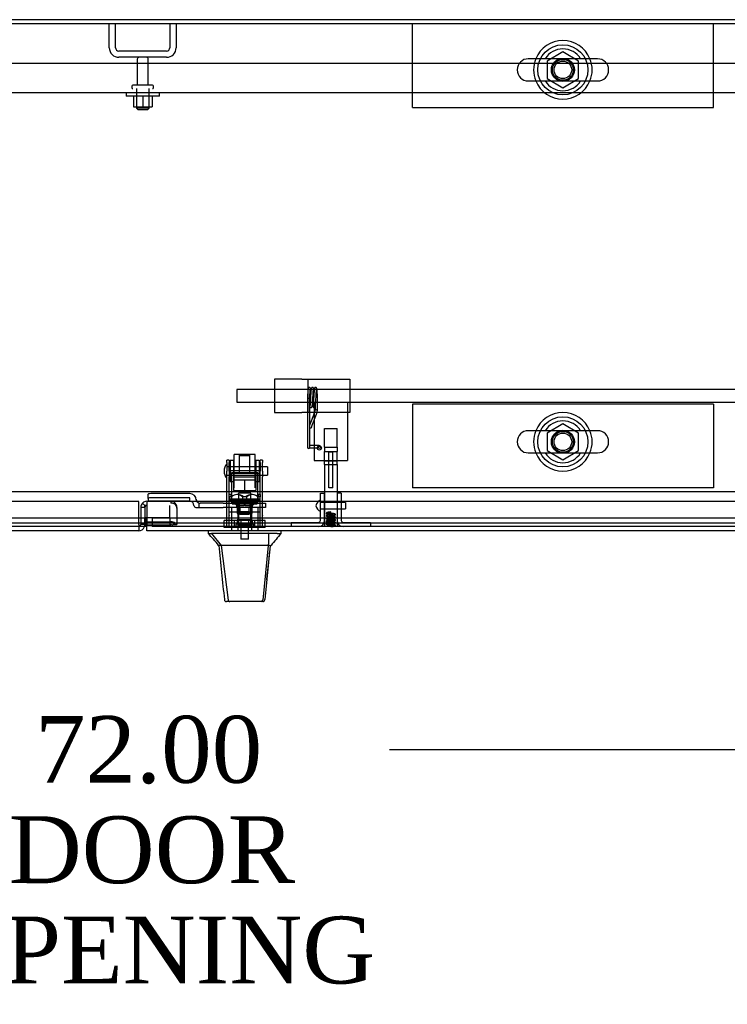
# Model space of a CAD drawing. Header units: inches. Extents: x 2 to 538, y -2 to 358.
# Tile 18 of 36: x 120 to 141, y 252 to 281. Entities that reach past the tile are written whole.
import ezdxf
from ezdxf.enums import TextEntityAlignment as Align
from ezdxf.lldxf.tags import DXFTag

# ---------------------------------------------------------------- set-up
doc = ezdxf.new("R2010")
doc.units = ezdxf.units.IN
doc.header["$MEASUREMENT"] = 0
for name, color, linetype in [('COM40146', 7, 'Continuous'), ('COM52832', 7, 'Continuous'), ('COM52840', 7, 'Continuous'), ('COM52847', 7, 'Continuous'), ('COM52849', 7, 'Continuous'), ('COM52854', 7, 'Continuous'), ('COM52855', 7, 'Continuous'), ('COM52856', 7, 'Continuous'), ('COM53516', 7, 'Continuous'), ('COM53520', 7, 'Continuous'), ('COM70782', 7, 'Continuous'), ('COM70838', 7, 'Continuous'), ('COM70839-6', 7, 'Continuous'), ('COM71127-2', 7, 'Continuous'), ('COM71130-1', 7, 'Continuous'), ('Default', 7, 'Continuous'), ('GSK11033', 7, 'Continuous'), ('HAN13064', 7, 'Continuous'), ('HAN13064_NUT', 7, 'Continuous'), ('HAN13064_SCREW', 7, 'Continuous'), ('HAN_NUT', 7, 'Continuous'), ('NTS166105', 7, 'Continuous'), ('NTS166905', 7, 'Continuous'), ('NTS18147', 7, 'Continuous'), ('ROL87452', 7, 'Continuous'), ('RVT17750', 7, 'Continuous'), ('RVT17786', 7, 'Continuous'), ('RVT19000', 7, 'Continuous'), ('SCS00680', 7, 'Continuous'), ('SPC87323', 7, 'Continuous'), ('SPR20245', 7, 'Continuous'), ('SPR20270', 7, 'Continuous'), ('STD26094', 7, 'Continuous'), ('STD26265', 7, 'Continuous'), ('WAF25059', 7, 'Continuous'), ('WAF25362', 7, 'Continuous'), ('WAF25376', 7, 'Continuous'), ('WAM254785', 7, 'Continuous'), ('WAM30038', 7, 'Continuous')]:
    doc.layers.add(name, color=color, linetype=linetype)
doc.styles.add('SEACAD_Times_New_Roman', font='times.ttf')
tags = doc.linetypes.add('HIDDEN2', pattern=[0.1875, 0.125, -0.0625]).pattern_tags.tags
tags[6:7] = [DXFTag(74, 4), DXFTag(75, 0), DXFTag(340, '0'), DXFTag(46, 0.0), DXFTag(50, 0.0), DXFTag(44, 0.0), DXFTag(45, 0.0)]
tags[4:5] = [DXFTag(74, 4), DXFTag(75, 0), DXFTag(340, '0'), DXFTag(46, 0.0), DXFTag(50, 0.0), DXFTag(44, 0.0), DXFTag(45, 0.0)]
doc.dimstyles.new('HAMMOND_(STH_-_540x360)', dxfattribs={"dimtxt": 2, "dimasz": 2.5, "dimexe": 1, "dimexo": 1, "dimgap": 0.5, "dimtad": 0, "dimtih": 1, "dimtoh": 1, "dimzin": 0, "dimdsep": 46, "dimtxsty": 'SEACAD_Times_New_Roman', "dimblk1": '_SE_FILLED', "dimblk2": '_SE_FILLED', "dimsah": 1, "dimcen": 1, "dimadec": 0, "dimazin": 0, "dimtfac": 0.8, "dimtofl": 0, "dimtmove": 0, "dimatfit": 3, "dimfxl": 1, "dimtolj": 1, "dimtzin": 0, "dimarcsym": 0})

# ---------------------------------------------------------------- blocks, each defined once
blk = doc.blocks.new('SE')
at = {"layer": 'COM40146', "color": 7, "linetype": 'HIDDEN2'}
for p, q in [((158.711, 279.706), (88.962, 279.706)), ((158.586, 278.831), (89.086, 278.831))]:
    blk.add_line(p, q, dxfattribs=at)
at = {"layer": 'COM52832', "color": 7, "linetype": 'HIDDEN2'}
for p, q in [((128.589, 270.268), (127.774, 270.268)), ((127.774, 270.268), (127.774, 269.268)), ((128.589, 270.268), (128.774, 270.268)), ((128.774, 270.268), (128.834, 270.268)), ((128.774, 270.268), (128.774, 269.268)), ((128.834, 270.268), (130.024, 270.268)), ((130.024, 270.268), (130.024, 269.268)), ((127.774, 269.268), (128.589, 269.268)), ((128.774, 269.268), (128.589, 269.268)), ((128.834, 269.268), (128.774, 269.268)), ((130.024, 269.268), (128.834, 269.268))]:
    blk.add_line(p, q, dxfattribs=at)
at = {"layer": 'COM52840', "color": 7, "linetype": 'HIDDEN2'}
for p, q in [((131.899, 278.393), (131.899, 280.893)), ((140.899, 278.393), (140.899, 280.893)), ((131.899, 278.393), (140.899, 278.393)), ((131.899, 269.518), (131.899, 267.018)), ((140.899, 269.518), (131.899, 269.518)), ((140.899, 269.518), (140.899, 267.018)), ((140.899, 267.018), (131.899, 267.018))]:
    blk.add_line(p, q, dxfattribs=at)
at = {"layer": 'COM52847', "color": 7, "linetype": 'Continuous'}
for p, q in [((123.714, 266.606), (88.149, 266.606)), ((123.714, 265.916), (123.714, 266.606)), ((123.714, 265.731), (88.209, 265.731)), ((123.714, 265.916), (123.714, 265.731))]:
    blk.add_line(p, q, dxfattribs=at)
at = {"layer": 'COM52847', "color": 7, "linetype": 'HIDDEN2'}
for p, q in [((123.917, 266.472), (123.828, 266.56)), ((123.959, 266.614), (124.675, 266.614)), ((123.959, 266.606), (123.959, 266.614)), ((124.675, 266.614), (124.675, 266.56)), ((124.782, 266.536), (124.806, 266.56)), ((123.774, 266.429), (123.774, 265.916)), ((123.899, 266.429), (123.774, 266.429)), ((123.899, 266.429), (123.899, 266.134)), ((124.86, 266.407), (124.86, 266.429)), ((124.86, 266.407), (124.86, 265.923)), ((123.959, 266.001), (124.675, 266.001)), ((124.718, 265.9), (124.806, 265.963)), ((123.899, 265.916), (123.774, 265.916)), ((123.959, 265.913), (124.675, 265.913)), ((124.769, 265.923), (124.86, 265.923))]:
    blk.add_line(p, q, dxfattribs=at)
for centre, radius, start, end in [((123.959, 266.429), 0.185, 135, 180), ((123.959, 266.429), 0.185, 90, 135), ((124.675, 266.429), 0.185, 45, 90), ((124.675, 266.429), 0.185, 0, 45), ((124.705, 266.404), 0.156, 1.433, 49.2867), ((123.959, 266.429), 0.06, 135, 180), ((123.959, 266.429), 0.06, 90, 135), ((123.714, 265.916), 0.06, 270, 0), ((123.714, 265.916), 0.185, 340.8902, 0), ((124.784, 265.818), 0.106, 98.3477, 120.2565)]:
    blk.add_arc(centre, radius, start, end, dxfattribs=at)
at = {"layer": 'COM52847', "color": 7, "linetype": 'Continuous'}
blk.add_arc((123.714, 265.916), 0.185, 270, 340.8902, dxfattribs=at)
at = {"layer": 'COM52847', "color": 7, "linetype": 'HIDDEN2'}
for centre, major_axis in [((124.675, 266.429), (0.185, 0)), ((124.675, 265.87), (0.185, 0)), ((124.675, 265.87), (0.06, 0))]:
    blk.add_ellipse(centre, major_axis=major_axis, ratio=0.707107, start_param=0.785398, end_param=1.570796, dxfattribs=at)
blk.add_open_spline([(124.86, 265.923), (124.86, 265.931), (124.856, 265.94), (124.837, 265.954), (124.823, 265.959), (124.806, 265.963)], degree=3, knots=[0, 0, 0, 0, 0.5, 0.5, 1, 1, 1, 1], dxfattribs=at)
at = {"layer": 'COM52849', "color": 7, "linetype": 'HIDDEN2'}
for p, q in [((122.836, 280.181), (122.836, 280.893)), ((123.024, 280.181), (123.024, 280.893)), ((124.648, 280.893), (124.648, 280.181)), ((124.836, 280.893), (124.836, 280.181)), ((124.548, 280.081), (123.124, 280.081)), ((124.548, 279.893), (123.124, 279.893))]:
    blk.add_line(p, q, dxfattribs=at)
for centre, radius, start, end in [((123.124, 280.181), 0.288, 180, 270), ((123.124, 280.181), 0.1, 180, 270), ((124.548, 280.181), 0.1, 270, 0), ((124.548, 280.181), 0.288, 270, 0)]:
    blk.add_arc(centre, radius, start, end, dxfattribs=at)
at = {"layer": 'COM52854', "color": 7, "linetype": 'HIDDEN2'}
for p, q in [((128.961, 269.581), (128.961, 268.016)), ((128.961, 269.581), (129.961, 269.581)), ((129.961, 269.581), (129.961, 268.016)), ((128.961, 268.016), (128.961, 267.831)), ((129.961, 268.016), (129.961, 267.831)), ((128.961, 267.831), (129.961, 267.831))]:
    blk.add_line(p, q, dxfattribs=at)
blk.add_circle((129.117, 268.206), 0.0625, dxfattribs=at)
at = {"layer": 'COM52855', "color": 7, "linetype": 'HIDDEN2'}
for p, q in [((129.399, 267.018), (129.399, 268.081)), ((129.524, 268.081), (129.399, 268.081)), ((129.524, 267.018), (129.524, 268.081)), ((129.524, 267.018), (129.399, 267.018))]:
    blk.add_line(p, q, dxfattribs=at)
at = {"layer": 'COM52856', "color": 7, "linetype": 'HIDDEN2'}
for p, q in [((129.149, 266.041), (129.149, 266.856)), ((129.149, 266.856), (129.274, 266.856)), ((129.274, 266.041), (129.274, 266.856)), ((129.649, 266.856), (129.649, 266.041)), ((129.774, 266.856), (129.649, 266.856)), ((129.774, 266.856), (129.774, 266.041)), ((128.274, 265.981), (129.089, 265.981)), ((128.274, 265.981), (128.274, 265.856)), ((129.834, 265.981), (130.649, 265.981)), ((130.649, 265.981), (130.649, 265.856))]:
    blk.add_line(p, q, dxfattribs=at)
for centre, radius, start, end in [((129.089, 266.041), 0.185, 270, 0), ((129.089, 266.041), 0.06, 270, 0), ((129.834, 266.041), 0.185, 180, 270), ((129.834, 266.041), 0.06, 180, 270)]:
    blk.add_arc(centre, radius, start, end, dxfattribs=at)
at = {"layer": 'COM53516', "color": 7, "linetype": 'Continuous'}
for p, q in [((159.899, 266.606), (123.959, 266.606)), ((123.959, 266.606), (123.959, 265.916)), ((123.959, 265.731), (123.959, 265.916)), ((159.839, 265.731), (123.959, 265.731))]:
    blk.add_line(p, q, dxfattribs=at)
at = {"layer": 'COM53520', "color": 7, "linetype": 'HIDDEN2'}
for p, q in [((126.649, 269.956), (126.649, 269.581)), ((232.649, 269.956), (126.649, 269.956)), ((126.649, 269.581), (232.649, 269.581))]:
    blk.add_line(p, q, dxfattribs=at)
at = {"layer": 'COM70782', "color": 7, "linetype": 'HIDDEN2'}
for p, q in [((129.274, 268.232), (129.274, 268.794)), ((129.274, 268.794), (129.649, 268.794)), ((129.649, 268.232), (129.649, 268.794)), ((129.274, 268.232), (129.274, 268.107)), ((129.274, 268.232), (129.649, 268.232)), ((129.274, 267.829), (129.274, 268.107)), ((129.274, 268.107), (129.649, 268.107)), ((129.649, 268.232), (129.649, 268.107)), ((129.649, 267.829), (129.649, 268.107)), ((129.274, 267.719), (129.274, 267.829)), ((129.274, 267.829), (129.649, 267.829)), ((129.274, 267.719), (129.274, 265.856)), ((129.274, 267.719), (129.649, 267.719)), ((129.649, 267.719), (129.649, 267.829)), ((129.649, 267.719), (129.649, 265.856))]:
    blk.add_line(p, q, dxfattribs=at)
at = {"layer": 'COM70838', "color": 7, "linetype": 'HIDDEN2'}
for p, q in [((123.998, 266.701), (123.998, 266.827)), ((125.243, 266.845), (124.123, 266.845)), ((123.998, 266.701), (123.998, 266.619)), ((125.243, 266.619), (123.998, 266.619)), ((125.243, 266.719), (124.123, 266.719)), ((125.243, 266.616), (125.243, 266.719)), ((125.436, 266.675), (125.436, 266.652)), ((125.526, 266.433), (125.526, 266.562)), ((126.239, 266.558), (125.553, 266.558)), ((126.239, 266.558), (126.327, 266.558)), ((126.327, 266.558), (126.865, 266.558)), ((126.901, 266.558), (127.383, 266.558)), ((127.383, 266.558), (127.508, 266.558)), ((127.508, 266.558), (127.508, 266.433)), ((125.368, 266.491), (125.368, 266.493)), ((125.428, 266.433), (125.526, 266.433)), ((125.526, 266.433), (126.239, 266.433)), ((126.327, 266.433), (126.239, 266.433)), ((127.383, 266.433), (126.327, 266.433)), ((127.508, 266.433), (127.383, 266.433))]:
    blk.add_line(p, q, dxfattribs=at)
for centre, radius, start, end in [((125.243, 266.652), 0.193, 0, 90), ((125.243, 266.491), 0.125, 0, 90), ((125.553, 266.675), 0.117, 180, 256.4554), ((125.553, 266.675), 0.117, 256.4554, 270), ((125.428, 266.493), 0.06, 180, 270)]:
    blk.add_arc(centre, radius, start, end, dxfattribs=at)
for centre, major_axis, start_param, end_param in [((124.123, 266.827), (-0.125, 0), 4.712389, 6.283185), ((124.123, 266.701), (0.125, 0), 1.570796, 3.141593)]:
    blk.add_ellipse(centre, major_axis=major_axis, ratio=0.145455, start_param=start_param, end_param=end_param, dxfattribs=at)
at = {"layer": 'COM70839-6', "color": 7, "linetype": 'HIDDEN2'}
for p, q in [((126.352, 267.772), (126.352, 267.848)), ((126.422, 267.848), (126.352, 267.848)), ((126.352, 267.772), (126.352, 267.513)), ((126.422, 267.848), (126.422, 267.772)), ((126.422, 267.513), (126.422, 267.772)), ((127.344, 267.772), (127.344, 267.848)), ((127.414, 267.848), (127.344, 267.848)), ((127.344, 267.772), (127.344, 267.513)), ((127.414, 267.848), (127.414, 267.772)), ((127.414, 267.513), (127.414, 267.772)), ((126.352, 267.349), (126.352, 267.513)), ((127.344, 267.52), (126.422, 267.52)), ((126.422, 267.513), (126.422, 267.349)), ((126.422, 267.456), (127.344, 267.456)), ((127.344, 267.349), (127.344, 267.513)), ((127.414, 267.513), (127.414, 267.349)), ((126.352, 266.192), (126.352, 267.349)), ((126.422, 266.192), (126.422, 267.349)), ((127.344, 266.192), (127.344, 267.349)), ((127.414, 266.192), (127.414, 267.349)), ((127.344, 266.643), (126.422, 266.643)), ((126.649, 266.612), (126.649, 266.635)), ((127.117, 266.635), (127.117, 266.612)), ((126.422, 266.299), (127.344, 266.299)), ((126.352, 266.182), (126.352, 266.192)), ((126.352, 265.85), (126.352, 266.182)), ((126.422, 266.192), (126.422, 266.182)), ((126.422, 265.85), (126.422, 266.182)), ((127.344, 266.182), (127.344, 266.192)), ((127.344, 265.85), (127.344, 266.182)), ((127.414, 266.192), (127.414, 266.182)), ((127.414, 265.85), (127.414, 266.182)), ((126.352, 265.85), (126.422, 265.85)), ((127.344, 265.85), (127.414, 265.85))]:
    blk.add_line(p, q, dxfattribs=at)
for centre, major_axis in [((126.883, 266.635), (-0.234, 0)), ((126.883, 266.612), (0.234, 0))]:
    blk.add_ellipse(centre, major_axis=major_axis, ratio=0.009345, start_param=3.141593, end_param=6.283185, dxfattribs=at)
blk.add_ellipse((126.883, 266.301), major_axis=(-0.14, 0), ratio=0.009345, dxfattribs=at)
at = {"layer": 'COM71127-2', "color": 7, "linetype": 'Continuous'}
blk.add_line((161.086, 281.018), (102.586, 281.018), dxfattribs=at)
at = {"layer": 'COM71130-1', "color": 7, "linetype": 'Continuous'}
for p, q in [((161.336, 280.893), (86.899, 280.893)), ((161.336, 266.893), (88.649, 266.893))]:
    blk.add_line(p, q, dxfattribs=at)
at = {"layer": 'COM71130-1', "color": 7, "linetype": 'HIDDEN2'}
blk.add_line((159.399, 265.956), (88.649, 265.956), dxfattribs=at)
for centre in [(136.399, 279.518), (136.399, 268.393)]:
    blk.add_circle(centre, 0.344, dxfattribs=at)
at = {"layer": 'GSK11033', "color": 7, "linetype": 'HIDDEN2'}
for p, q in [((123.959, 266.489), (123.899, 266.489)), ((123.899, 266.429), (123.899, 266.489)), ((124.649, 266.134), (124.649, 266.489)), ((123.714, 266.106), (88.149, 266.106)), ((123.93, 266.106), (123.899, 266.106)), ((123.93, 266.106), (123.93, 265.884)), ((123.959, 266.134), (124.649, 266.134)), ((159.899, 266.106), (124.118, 266.106)), ((124.118, 266.106), (124.118, 265.856)), ((124.649, 266.134), (124.649, 265.884)), ((123.714, 265.856), (88.149, 265.856)), ((124.649, 265.884), (123.959, 265.884)), ((159.899, 265.856), (124.118, 265.856))]:
    blk.add_line(p, q, dxfattribs=at)
at = {"layer": 'GSK11033', "color": 7, "linetype": 'Continuous'}
for p, q in [((123.899, 266.106), (123.714, 266.106)), ((123.899, 265.884), (123.899, 266.134)), ((123.899, 266.134), (123.959, 266.134)), ((123.93, 265.856), (123.714, 265.856)), ((123.959, 265.884), (123.899, 265.884)), ((123.93, 265.884), (123.93, 265.856))]:
    blk.add_line(p, q, dxfattribs=at)
at = {"layer": 'HAN13064', "color": 7, "linetype": 'HIDDEN2'}
for p, q in [((126.753, 268.014), (126.723, 267.984)), ((127.013, 268.014), (126.753, 268.014)), ((127.043, 267.984), (127.013, 268.014)), ((126.723, 267.984), (127.043, 267.984)), ((126.723, 267.984), (126.723, 267.463)), ((127.043, 267.463), (127.043, 267.984)), ((126.723, 266.558), (126.723, 266.433)), ((127.043, 266.558), (127.043, 266.433)), ((126.487, 266.433), (126.487, 265.731)), ((126.683, 266.433), (126.683, 265.731)), ((127.083, 266.433), (127.083, 265.731)), ((127.278, 266.433), (127.278, 265.731))]:
    blk.add_line(p, q, dxfattribs=at)
at = {"layer": 'HAN13064', "color": 7, "linetype": 'Continuous'}
for p, q in [((125.793, 265.731), (125.793, 265.648)), ((125.793, 265.651), (125.892, 265.651)), ((125.906, 265.651), (125.892, 265.651)), ((125.892, 265.651), (126.176, 265.296)), ((125.984, 265.651), (125.906, 265.651)), ((127.601, 265.651), (125.984, 265.651)), ((127.782, 265.651), (127.601, 265.651)), ((127.859, 265.651), (127.782, 265.651)), ((127.859, 265.651), (127.973, 265.651)), ((127.973, 265.648), (127.973, 265.731)), ((126.093, 265.296), (126.108, 265.296)), ((126.176, 265.296), (126.108, 265.296)), ((126.221, 265.296), (126.176, 265.296)), ((126.176, 265.296), (126.391, 263.658)), ((126.313, 265.296), (126.221, 265.296)), ((127.59, 265.296), (126.313, 265.296)), ((127.59, 265.296), (127.426, 263.661)), ((127.62, 265.296), (127.59, 265.296)), ((127.635, 265.296), (127.62, 265.296)), ((127.645, 265.296), (127.635, 265.296)), ((127.645, 265.296), (127.673, 265.296)), ((126.277, 263.672), (126.277, 263.67)), ((126.437, 263.616), (126.337, 263.616)), ((127.374, 263.616), (126.437, 263.616)), ((127.428, 263.616), (127.374, 263.616)), ((127.488, 263.67), (127.488, 263.672))]:
    blk.add_line(p, q, dxfattribs=at)
for centre, radius, start, end in [((122.342, 262.317), 4.799, 38.3744, 44.0095), ((140.089, 255.107), 16.062, 138.9673, 140.6254), ((65.628, 271.341), 62.32, 353.47841, 354.43409), ((126.337, 263.676), 0.06, 185.9929, 270.0075), ((127.372, 263.672), 0.0554, 272.131, 348.8293), ((127.428, 263.676), 0.06, 269.9911, 354.4242)]:
    blk.add_arc(centre, radius, start, end, dxfattribs=at)
for points in [[(127.601, 265.651), (127.598, 265.533), (127.594, 265.415), (127.59, 265.296)], [(126.108, 265.296), (126.164, 264.755), (126.221, 264.213), (126.277, 263.672)], [(127.645, 265.296), (127.593, 264.755), (127.541, 264.214), (127.488, 263.672)]]:
    blk.add_open_spline(points, degree=3, dxfattribs=at)
blk.add_open_spline([(126.391, 263.658), (126.394, 263.646), (126.4, 263.635), (126.417, 263.62), (126.427, 263.616), (126.437, 263.616)], degree=3, knots=[0, 0, 0, 0, 0.5, 0.5, 1, 1, 1, 1], dxfattribs=at)
at = {"layer": 'HAN13064_NUT', "color": 7, "linetype": 'HIDDEN2'}
for p, q in [((126.55, 267.308), (126.55, 267.258)), ((126.55, 267.258), (126.717, 267.258)), ((126.55, 267.258), (126.55, 266.933)), ((127.185, 267.338), (126.58, 267.338)), ((126.717, 267.258), (126.883, 267.258)), ((126.883, 267.258), (127.049, 267.258)), ((126.883, 267.258), (126.883, 266.933)), ((127.049, 267.258), (127.215, 267.258)), ((127.215, 267.258), (127.215, 267.308)), ((127.215, 267.258), (127.215, 266.933)), ((126.55, 266.933), (126.883, 266.933)), ((126.883, 266.933), (127.215, 266.933))]:
    blk.add_line(p, q, dxfattribs=at)
for centre, start, end in [((126.58, 267.308), 90, 180), ((127.185, 267.308), 0, 90)]:
    blk.add_arc(centre, 0.03, start, end, dxfattribs=at)
at = {"layer": 'HAN13064_SCREW', "color": 7, "linetype": 'HIDDEN2'}
for p, q in [((126.772, 266.063), (126.661, 266.063)), ((126.661, 266.063), (126.661, 265.926)), ((126.994, 266.063), (126.772, 266.063)), ((126.772, 266.063), (126.772, 265.926)), ((127.105, 266.063), (126.994, 266.063)), ((126.994, 266.063), (126.994, 265.926)), ((127.105, 266.063), (127.105, 265.926)), ((127.145, 265.926), (126.62, 265.926)), ((126.62, 265.926), (126.62, 265.856)), ((126.767, 265.856), (126.767, 265.481)), ((126.999, 265.481), (126.999, 265.856)), ((127.145, 265.856), (127.145, 265.926)), ((126.999, 265.481), (126.767, 265.481))]:
    blk.add_line(p, q, dxfattribs=at)
at = {"layer": 'HAN_NUT', "color": 7, "linetype": 'HIDDEN2'}
for p, q in [((126.577, 266.041), (126.271, 266.041)), ((126.271, 265.826), (126.271, 266.041)), ((127.189, 266.041), (126.577, 266.041)), ((126.577, 265.826), (126.577, 266.041)), ((127.495, 266.041), (127.189, 266.041)), ((127.189, 265.826), (127.189, 266.041)), ((127.495, 265.826), (127.495, 266.041)), ((126.577, 265.826), (126.271, 265.826)), ((127.189, 265.826), (126.577, 265.826)), ((127.495, 265.826), (127.189, 265.826))]:
    blk.add_line(p, q, dxfattribs=at)
at = {"layer": 'NTS166105', "color": 7, "linetype": 'HIDDEN2'}
for p, q in [((123.563, 278.735), (123.563, 278.415)), ((123.838, 278.735), (123.838, 278.415)), ((124.113, 278.735), (124.113, 278.415)), ((123.563, 278.415), (123.838, 278.415)), ((123.838, 278.415), (124.113, 278.415))]:
    blk.add_line(p, q, dxfattribs=at)
at = {"layer": 'NTS166905', "color": 7, "linetype": 'HIDDEN2'}
for p, q in [((136.395, 280.056), (135.934, 279.781)), ((135.934, 279.781), (135.934, 279.255)), ((136.864, 279.781), (136.395, 280.056)), ((136.864, 279.255), (136.864, 279.781)), ((135.934, 279.255), (136.399, 278.983)), ((136.399, 278.983), (136.864, 279.255)), ((136.395, 268.931), (135.934, 268.656)), ((136.864, 268.656), (136.395, 268.931)), ((135.934, 268.656), (135.934, 268.13)), ((136.864, 268.13), (136.864, 268.656)), ((135.934, 268.13), (136.399, 267.858)), ((136.399, 267.858), (136.864, 268.13))]:
    blk.add_line(p, q, dxfattribs=at)
for centre in [(136.399, 279.518), (136.399, 268.393)]:
    blk.add_circle(centre, 0.263, dxfattribs=at)
at = {"layer": 'NTS18147', "color": 7, "linetype": 'HIDDEN2'}
for p, q in [((126.483, 266.813), (126.42, 266.813)), ((126.42, 266.751), (126.42, 266.813)), ((126.483, 266.813), (126.42, 266.813)), ((126.483, 266.751), (126.483, 266.813)), ((126.683, 266.813), (126.651, 266.813)), ((126.683, 266.813), (126.651, 266.813)), ((127.114, 266.813), (127.083, 266.813)), ((127.114, 266.813), (127.083, 266.813)), ((127.346, 266.813), (127.283, 266.813)), ((127.283, 266.813), (127.283, 266.751)), ((127.346, 266.813), (127.283, 266.813)), ((127.346, 266.813), (127.346, 266.751)), ((126.488, 266.751), (126.42, 266.751)), ((126.488, 266.751), (126.42, 266.751)), ((126.42, 266.751), (126.42, 266.688)), ((126.42, 266.688), (126.488, 266.688)), ((126.42, 266.688), (126.42, 266.688)), ((126.42, 266.688), (126.488, 266.688)), ((126.488, 266.688), (126.488, 266.751)), ((126.488, 266.688), (126.815, 266.688)), ((126.488, 266.688), (126.488, 266.688)), ((126.488, 266.688), (126.815, 266.688)), ((126.663, 266.688), (126.663, 266.251)), ((126.951, 266.751), (126.815, 266.751)), ((126.951, 266.751), (126.815, 266.751)), ((126.815, 266.751), (126.815, 266.688)), ((126.815, 266.688), (126.951, 266.688)), ((126.815, 266.688), (126.815, 266.688)), ((126.815, 266.688), (126.951, 266.688)), ((126.951, 266.688), (126.951, 266.751)), ((126.951, 266.688), (127.278, 266.688)), ((126.951, 266.688), (126.951, 266.688)), ((126.951, 266.688), (127.278, 266.688)), ((127.103, 266.251), (127.103, 266.688)), ((127.346, 266.751), (127.278, 266.751)), ((127.346, 266.751), (127.278, 266.751)), ((127.278, 266.751), (127.278, 266.688)), ((127.278, 266.688), (127.346, 266.688)), ((127.278, 266.688), (127.278, 266.688)), ((127.278, 266.688), (127.346, 266.688)), ((127.346, 266.688), (127.346, 266.751)), ((127.346, 266.688), (127.346, 266.688)), ((126.663, 266.251), (127.103, 266.251)), ((126.663, 266.251), (126.663, 266.251)), ((127.103, 266.251), (126.663, 266.251)), ((127.103, 266.251), (127.103, 266.251))]:
    blk.add_line(p, q, dxfattribs=at)
for centre, start_param, end_param in [((126.651, 266.495), 2.506883, 3.776302), ((126.651, 266.495), 2.506883, 3.141593), ((126.683, 266.495), 2.506883, 3.141593), ((127.083, 266.495), 3.141593, 3.776302), ((127.114, 266.495), 2.506883, 3.776302), ((127.114, 266.495), 2.941867, 3.776302), ((127.114, 266.495), 2.506883, 2.740751)]:
    blk.add_ellipse(centre, major_axis=(0, -0.318), ratio=0.866025, start_param=start_param, end_param=end_param, dxfattribs=at)
at = {"layer": 'ROL87452', "color": 7, "linetype": 'HIDDEN2'}
for p, q in [((126.57, 267.018), (126.57, 268.018)), ((127.195, 268.018), (126.57, 268.018)), ((127.195, 267.018), (127.195, 268.018))]:
    blk.add_line(p, q, dxfattribs=at)
at = {"layer": 'RVT17750', "color": 7, "linetype": 'HIDDEN2'}
for p, q in [((129.899, 266.575), (129.149, 266.575)), ((129.899, 266.575), (129.899, 266.388)), ((129.149, 266.388), (129.899, 266.388))]:
    blk.add_line(p, q, dxfattribs=at)
for centre, radius, start, end in [((129.234, 266.439), 0.226, 113.1906, 169.3586), ((129.146, 266.645), 0.003, 0, 113.1906), ((129.234, 266.523), 0.226, 190.6414, 246.8094), ((129.146, 266.318), 0.003, 246.8094, 0)]:
    blk.add_arc(centre, radius, start, end, dxfattribs=at)
at = {"layer": 'RVT17786', "color": 7, "linetype": 'HIDDEN2'}
for p, q in [((127.562, 267.643), (126.352, 267.643)), ((127.562, 267.643), (127.562, 267.393)), ((126.352, 267.393), (127.562, 267.393))]:
    blk.add_line(p, q, dxfattribs=at)
blk.add_arc((126.585, 267.518), 0.318, 137.1291, 222.8709, dxfattribs=at)
at = {"layer": 'RVT19000', "color": 7, "linetype": 'HIDDEN2'}
for p, q in [((127.195, 266.671), (126.57, 266.671)), ((126.57, 266.671), (126.57, 266.558)), ((126.688, 266.558), (126.688, 266.433)), ((126.901, 266.558), (126.865, 266.558)), ((127.078, 266.433), (127.078, 266.558)), ((127.195, 266.558), (127.195, 266.671)), ((126.742, 266.433), (126.742, 266.221)), ((127.023, 266.221), (126.742, 266.221)), ((127.023, 266.221), (127.023, 266.433))]:
    blk.add_line(p, q, dxfattribs=at)
at = {"layer": 'SCS00680', "color": 7, "linetype": 'Continuous'}
for p, q in [((137.435, 279.85), (135.363, 279.85)), ((135.363, 279.187), (137.435, 279.187)), ((137.435, 268.725), (135.363, 268.725)), ((135.363, 268.062), (137.435, 268.062))]:
    blk.add_line(p, q, dxfattribs=at)
for centre, radius, start, end in [((136.399, 279.518), 0.625, 32.0055, 147.9945), ((135.363, 279.518), 0.331, 90, 270), ((137.435, 279.518), 0.331, 270, 90), ((136.399, 279.518), 0.625, 212.0055, 327.9945), ((136.399, 268.393), 0.625, 32.0055, 147.9945), ((135.363, 268.393), 0.331, 90, 270), ((137.435, 268.393), 0.331, 270, 90), ((136.399, 268.393), 0.625, 212.0055, 327.9945)]:
    blk.add_arc(centre, radius, start, end, dxfattribs=at)
at = {"layer": 'SPC87323', "color": 7, "linetype": 'HIDDEN2'}
for p, q in [((127.275, 267.463), (126.49, 267.463)), ((126.49, 267.463), (126.49, 266.558)), ((127.275, 266.558), (127.275, 267.463)), ((126.645, 266.433), (126.645, 266.558)), ((126.655, 266.433), (126.655, 266.558)), ((127.11, 266.433), (127.11, 266.558)), ((127.12, 266.433), (127.12, 266.558))]:
    blk.add_line(p, q, dxfattribs=at)
at = {"layer": 'SPR20245', "color": 7, "linetype": 'HIDDEN2'}
for p, q in [((129.059, 269.365), (129.059, 269.805)), ((128.759, 269.7), (128.759, 268.263)), ((128.829, 268.263), (128.829, 269.7)), ((128.965, 269.242), (128.832, 268.915)), ((128.897, 268.889), (129.03, 269.216)), ((128.989, 269.438), (128.989, 269.365)), ((128.894, 268.867), (128.894, 268.875)), ((128.894, 268.844), (128.894, 268.867)), ((128.759, 268.263), (128.759, 268.231)), ((128.829, 268.231), (128.829, 268.263)), ((129.089, 268.237), (129.089, 268.228)), ((129.159, 268.228), (129.159, 268.237))]:
    blk.add_line(p, q, dxfattribs=at)
for centre, radius, start, end in [((128.664, 269.365), 0.325, 337.82, 359.9619), ((128.664, 269.365), 0.395, 337.8293, 359.9693), ((128.931, 268.875), 0.107, 157.9383, 163.4727), ((128.93, 268.875), 0.0365, 157.8724, 179.8366), ((128.859, 268.844), 0.035, 211.0027, 0), ((128.794, 268.231), 0.035, 180, 0)]:
    blk.add_arc(centre, radius, start, end, dxfattribs=at)
for centre, major_axis, ratio, start_param, end_param in [((129.024, 269.805), (-0.035, 0), 0.325568, 1.496185, 3.160234), ((128.794, 269.7), (-0.035, 0), 0.070801, 0, 3.141593), ((129.024, 269.365), (-0.035, 0), 0.325568, 0, 3.141593), ((128.859, 268.924), (-0.035, 0), 0.945519, 5.029181, 5.742086), ((128.864, 268.902), (-0.0324, 0.0132), 0.30389, 0, 0.122923)]:
    blk.add_ellipse(centre, major_axis=major_axis, ratio=ratio, start_param=start_param, end_param=end_param, dxfattribs=at)
blk.add_ellipse((129.124, 268.228), major_axis=(-0.035, 0), ratio=0.99749, dxfattribs=at)
for points, knots in [([(128.865, 269.905), (128.865, 269.909), (128.863, 269.931), (128.86, 269.961), (128.855, 269.987), (128.849, 270.003), (128.836, 270.014), (128.824, 270.018), (128.814, 270.018), (128.806, 270.016), (128.799, 270.013), (128.793, 270.008), (128.788, 270.001), (128.782, 269.986), (128.777, 269.954), (128.771, 269.9), (128.765, 269.809), (128.761, 269.742), (128.759, 269.7)], [0.8360054, 0.8360054, 0.8360054, 0.8360054, 0.8401034, 0.8576305, 0.8723151, 0.883339, 0.8870782, 0.8903037, 0.8927004, 0.8951422, 0.896595, 0.8986897, 0.9046093, 0.9155719, 0.9306914, 0.949847, 0.9729641, 1, 1, 1, 1]), ([(128.829, 269.7), (128.831, 269.743), (128.835, 269.812), (128.841, 269.9), (128.845, 269.944), (128.847, 269.96), (128.848, 269.964), (128.847, 269.964)], [0, 0, 0, 0, 0.02866913, 0.05227225, 0.07083468, 0.08441289, 0.09033043, 0.09033043, 0.09033043, 0.09033043]), ([(128.829, 269.449), (128.829, 269.448), (128.831, 269.441), (128.835, 269.431), (128.851, 269.421), (128.864, 269.418), (128.878, 269.42), (128.889, 269.426), (128.896, 269.435), (128.901, 269.445), (128.904, 269.459), (128.909, 269.496), (128.914, 269.56), (128.92, 269.647), (128.925, 269.736), (128.929, 269.821), (128.934, 269.891), (128.938, 269.937), (128.941, 269.958), (128.941, 269.961), (128.94, 269.961)], [0.289711, 0.289711, 0.289711, 0.289711, 0.2908226, 0.3017941, 0.3051176, 0.3085171, 0.3122292, 0.316234, 0.3195848, 0.3223847, 0.3335681, 0.3527774, 0.3754408, 0.3974844, 0.4185614, 0.4386729, 0.458177, 0.4770837, 0.4887516, 0.4953426, 0.4953426, 0.4953426, 0.4953426]), ([(128.959, 269.905), (128.957, 269.923), (128.955, 269.953), (128.95, 269.984), (128.945, 269.998), (128.94, 270.005), (128.935, 270.01), (128.928, 270.015), (128.919, 270.018), (128.908, 270.018), (128.898, 270.016), (128.886, 270.008), (128.878, 269.996), (128.873, 269.981), (128.869, 269.948), (128.864, 269.892), (128.859, 269.818), (128.854, 269.734), (128.85, 269.651), (128.845, 269.578), (128.841, 269.523), (128.838, 269.492), (128.836, 269.476), (128.836, 269.474), (128.836, 269.474)], [0.4316406, 0.4316406, 0.4316406, 0.4316406, 0.4485246, 0.4646426, 0.4759982, 0.4796135, 0.4805655, 0.4827826, 0.4861398, 0.4882062, 0.4910477, 0.4945935, 0.4994018, 0.5105759, 0.5282455, 0.5476814, 0.567706, 0.5873989, 0.6066984, 0.6253738, 0.6425775, 0.657387, 0.6646914, 0.6710215, 0.6710215, 0.6710215, 0.6710215]), ([(128.912, 269.531), (128.913, 269.518), (128.915, 269.49), (128.919, 269.461), (128.923, 269.445), (128.931, 269.43), (128.944, 269.42), (128.955, 269.418), (128.969, 269.419), (128.98, 269.424), (128.993, 269.438), (128.999, 269.462), (129.003, 269.496), (129.007, 269.554), (129.012, 269.631), (129.017, 269.723), (129.023, 269.817), (129.028, 269.898), (129.033, 269.95), (129.035, 269.963), (129.034, 269.964), (129.034, 269.964)], [0.6619215, 0.6619215, 0.6619215, 0.6619215, 0.674485, 0.6923113, 0.7040326, 0.710762, 0.7141347, 0.7172606, 0.7206673, 0.7244595, 0.7286883, 0.7453518, 0.762321, 0.7810383, 0.8017963, 0.8237219, 0.8461678, 0.868956, 0.8904804, 0.907819, 0.9088333, 0.9088333, 0.9088333, 0.9088333]), ([(129.059, 269.805), (129.057, 269.842), (129.053, 269.897), (129.048, 269.956), (129.043, 269.984), (129.038, 269.998), (129.03, 270.008), (129.024, 270.013), (129.017, 270.017), (129.006, 270.019), (128.997, 270.017), (128.988, 270.014), (128.981, 270.009), (128.975, 270.003), (128.966, 269.983), (128.963, 269.955), (128.959, 269.91), (128.955, 269.847), (128.95, 269.772), (128.946, 269.689), (128.941, 269.606), (128.936, 269.535), (128.932, 269.489), (128.929, 269.473), (128.929, 269.471), (128.929, 269.471)], [0, 0, 0, 0, 0.0256286, 0.0458328, 0.0604925, 0.0696494, 0.0747635, 0.0779954, 0.0800699, 0.0823833, 0.0857709, 0.0875345, 0.089056, 0.0953116, 0.1030529, 0.1202119, 0.1374986, 0.1553166, 0.1737093, 0.192778, 0.2126323, 0.233255, 0.2525417, 0.2665919, 0.2700822, 0.2700822, 0.2700822, 0.2700822]), ([(129.159, 268.237), (129.158, 268.242), (129.157, 268.25), (129.151, 268.261), (129.144, 268.267), (129.137, 268.271), (129.129, 268.274), (129.117, 268.277), (129.097, 268.279), (129.063, 268.282), (129.023, 268.283), (128.977, 268.284), (128.93, 268.284), (128.885, 268.283), (128.851, 268.281), (128.834, 268.28), (128.828, 268.28)], [0, 0, 0, 0, 0.024884, 0.0455747, 0.0641744, 0.0826253, 0.105431, 0.1497419, 0.23206, 0.3090965, 0.3901054, 0.4699209, 0.5494085, 0.628921, 0.7086984, 0.7554683, 0.7554683, 0.7554683, 0.7554683]), ([(128.82, 268.209), (128.821, 268.209), (128.827, 268.209), (128.844, 268.211), (128.876, 268.213), (128.917, 268.214), (128.962, 268.214), (129.007, 268.214), (129.048, 268.212), (129.079, 268.211), (129.093, 268.209), (129.098, 268.208)], [0.1930773, 0.1930773, 0.1930773, 0.1930773, 0.1976391, 0.2666733, 0.3440338, 0.4244202, 0.5057996, 0.5874593, 0.6689841, 0.7498906, 0.8114146, 0.8114146, 0.8114146, 0.8114146])]:
    blk.add_open_spline(points, degree=3, knots=knots, dxfattribs=at)
at = {"layer": 'SPR20270', "color": 7, "linetype": 'HIDDEN2'}
for p, q in [((129.461, 266.262), (129.461, 266.294)), ((129.461, 265.889), (129.461, 265.856))]:
    blk.add_line(p, q, dxfattribs=at)
for points, knots in [([(129.461, 266.294), (129.444, 266.292), (129.417, 266.289), (129.379, 266.285), (129.355, 266.28), (129.338, 266.276), (129.329, 266.27), (129.324, 266.259), (129.327, 266.247), (129.34, 266.238), (129.357, 266.234), (129.388, 266.229), (129.423, 266.225), (129.46, 266.221), (129.486, 266.219), (129.498, 266.217), (129.498, 266.217)], [0, 0, 0, 0, 0.0123737, 0.0230095, 0.0318699, 0.0402111, 0.0484917, 0.0529456, 0.0560712, 0.0615174, 0.0746374, 0.0849543, 0.0944661, 0.1042387, 0.1141814, 0.114272, 0.114272, 0.114272, 0.114272]), ([(129.568, 266.227), (129.567, 266.227), (129.564, 266.227), (129.549, 266.224), (129.52, 266.22), (129.485, 266.216), (129.448, 266.212), (129.414, 266.208), (129.386, 266.205), (129.361, 266.201), (129.344, 266.198), (129.328, 266.189), (129.323, 266.175), (129.332, 266.159), (129.348, 266.155), (129.376, 266.15), (129.409, 266.146), (129.445, 266.142), (129.476, 266.139), (129.493, 266.137), (129.498, 266.136)], [0.1605224, 0.1605224, 0.1605224, 0.1605224, 0.1656371, 0.1744373, 0.1843614, 0.1940984, 0.2035105, 0.2125439, 0.2209728, 0.2285957, 0.2388401, 0.2473321, 0.2515245, 0.2568338, 0.2699703, 0.2808304, 0.2907799, 0.3003058, 0.3094622, 0.3140125, 0.3140125, 0.3140125, 0.3140125]), ([(129.354, 266.166), (129.354, 266.166), (129.355, 266.167), (129.366, 266.169), (129.391, 266.173), (129.426, 266.177), (129.464, 266.181), (129.501, 266.185), (129.534, 266.189), (129.56, 266.193), (129.577, 266.196), (129.59, 266.201), (129.597, 266.211), (129.599, 266.222), (129.59, 266.234), (129.576, 266.239), (129.553, 266.243), (129.523, 266.247), (129.489, 266.251), (129.455, 266.254), (129.434, 266.257), (129.424, 266.258)], [0.7608233, 0.7608233, 0.7608233, 0.7608233, 0.7633264, 0.7717047, 0.7819085, 0.792178, 0.8020674, 0.8115812, 0.8208123, 0.8297932, 0.8384803, 0.8456208, 0.8495469, 0.854213, 0.8594979, 0.8694109, 0.8800868, 0.8890795, 0.8982974, 0.9077525, 0.9152781, 0.9152781, 0.9152781, 0.9152781]), ([(129.358, 266.251), (129.358, 266.251), (129.36, 266.251), (129.365, 266.251), (129.383, 266.253), (129.416, 266.257), (129.444, 266.26), (129.461, 266.262)], [0.96130335, 0.96130335, 0.96130335, 0.96130335, 0.96211844, 0.96852821, 0.97692665, 0.98740382, 1, 1, 1, 1]), ([(129.569, 266.147), (129.569, 266.147), (129.568, 266.147), (129.559, 266.144), (129.536, 266.141), (129.506, 266.137), (129.47, 266.133), (129.432, 266.129), (129.398, 266.125), (129.364, 266.12), (129.343, 266.116), (129.331, 266.11), (129.325, 266.1), (129.325, 266.093), (129.331, 266.079), (129.353, 266.073), (129.38, 266.068), (129.417, 266.064), (129.45, 266.06), (129.479, 266.057), (129.494, 266.055), (129.498, 266.055)], [0.3602191, 0.3602191, 0.3602191, 0.3602191, 0.3621534, 0.3702225, 0.3794341, 0.3887796, 0.3982258, 0.4077536, 0.4173725, 0.4271143, 0.4401838, 0.4479188, 0.451095, 0.45435, 0.4583353, 0.4699414, 0.4842259, 0.4927616, 0.5017214, 0.5110345, 0.5143106, 0.5143106, 0.5143106, 0.5143106]), ([(129.569, 266.065), (129.569, 266.065), (129.569, 266.065), (129.564, 266.064), (129.55, 266.062), (129.524, 266.058), (129.491, 266.054), (129.454, 266.05), (129.417, 266.046), (129.378, 266.041), (129.347, 266.036), (129.331, 266.029), (129.324, 266.019), (129.327, 266), (129.344, 265.998), (129.371, 265.987), (129.409, 265.985), (129.447, 265.979), (129.477, 265.976), (129.494, 265.975), (129.498, 265.974)], [0.5604529, 0.5604529, 0.5604529, 0.5604529, 0.5616767, 0.5664586, 0.5745212, 0.5834784, 0.5929585, 0.6025362, 0.6121318, 0.6216985, 0.6378871, 0.6462778, 0.6517932, 0.6563241, 0.6659796, 0.6811974, 0.6913144, 0.7013016, 0.7110974, 0.714638, 0.714638, 0.714638, 0.714638]), ([(129.569, 265.984), (129.569, 265.984), (129.568, 265.984), (129.557, 265.982), (129.532, 265.978), (129.497, 265.974), (129.458, 265.97), (129.422, 265.966), (129.389, 265.962), (129.363, 265.958), (129.346, 265.954), (129.333, 265.95), (129.325, 265.94), (129.324, 265.929), (129.333, 265.917), (129.347, 265.912), (129.37, 265.908), (129.4, 265.904), (129.434, 265.9), (129.468, 265.896), (129.489, 265.894), (129.498, 265.893)], [0.7608233, 0.7608233, 0.7608233, 0.7608233, 0.7633264, 0.7717047, 0.7819085, 0.792178, 0.8020674, 0.8115812, 0.8208123, 0.8297932, 0.8384803, 0.8456208, 0.8495469, 0.854213, 0.8594979, 0.8694109, 0.8800868, 0.8890795, 0.8982974, 0.9077525, 0.9152781, 0.9152781, 0.9152781, 0.9152781]), ([(129.353, 266.004), (129.353, 266.004), (129.355, 266.004), (129.364, 266.006), (129.386, 266.01), (129.417, 266.014), (129.453, 266.018), (129.49, 266.022), (129.525, 266.026), (129.559, 266.03), (129.58, 266.035), (129.592, 266.041), (129.598, 266.05), (129.598, 266.058), (129.592, 266.072), (129.57, 266.078), (129.543, 266.082), (129.506, 266.087), (129.472, 266.09), (129.444, 266.093), (129.429, 266.095), (129.425, 266.096)], [0.3602191, 0.3602191, 0.3602191, 0.3602191, 0.3621534, 0.3702225, 0.3794341, 0.3887796, 0.3982258, 0.4077536, 0.4173725, 0.4271143, 0.4401838, 0.4479188, 0.451095, 0.45435, 0.4583353, 0.4699414, 0.4842259, 0.4927616, 0.5017214, 0.5110345, 0.5143106, 0.5143106, 0.5143106, 0.5143106]), ([(129.354, 266.085), (129.354, 266.085), (129.354, 266.085), (129.359, 266.086), (129.373, 266.089), (129.398, 266.093), (129.432, 266.096), (129.469, 266.1), (129.506, 266.104), (129.545, 266.109), (129.576, 266.114), (129.592, 266.122), (129.599, 266.132), (129.596, 266.15), (129.579, 266.153), (129.552, 266.164), (129.514, 266.166), (129.476, 266.172), (129.446, 266.174), (129.429, 266.176), (129.425, 266.177)], [0.5604529, 0.5604529, 0.5604529, 0.5604529, 0.5616767, 0.5664586, 0.5745212, 0.5834784, 0.5929585, 0.6025362, 0.6121318, 0.6216985, 0.6378871, 0.6462778, 0.6517932, 0.6563241, 0.6659796, 0.6811974, 0.6913144, 0.7013016, 0.7110974, 0.714638, 0.714638, 0.714638, 0.714638]), ([(129.355, 265.924), (129.355, 265.924), (129.359, 265.924), (129.374, 265.927), (129.403, 265.931), (129.438, 265.935), (129.475, 265.939), (129.509, 265.943), (129.537, 265.946), (129.562, 265.95), (129.579, 265.953), (129.595, 265.961), (129.599, 265.976), (129.591, 265.991), (129.575, 265.995), (129.547, 266.001), (129.513, 266.005), (129.477, 266.009), (129.447, 266.012), (129.43, 266.014), (129.425, 266.014)], [0.1605224, 0.1605224, 0.1605224, 0.1605224, 0.1656371, 0.1744373, 0.1843614, 0.1940984, 0.2035105, 0.2125439, 0.2209728, 0.2285957, 0.2388401, 0.2473321, 0.2515245, 0.2568338, 0.2699703, 0.2808304, 0.2907799, 0.3003058, 0.3094622, 0.3140125, 0.3140125, 0.3140125, 0.3140125]), ([(129.461, 265.856), (129.479, 265.858), (129.506, 265.861), (129.544, 265.866), (129.568, 265.87), (129.585, 265.875), (129.594, 265.88), (129.599, 265.892), (129.595, 265.904), (129.583, 265.913), (129.566, 265.916), (129.535, 265.921), (129.5, 265.925), (129.462, 265.929), (129.437, 265.932), (129.425, 265.933), (129.425, 265.933)], [0, 0, 0, 0, 0.0123737, 0.0230095, 0.0318699, 0.0402111, 0.0484917, 0.0529456, 0.0560712, 0.0615174, 0.0746374, 0.0849543, 0.0944661, 0.1042387, 0.1141814, 0.114272, 0.114272, 0.114272, 0.114272]), ([(129.565, 265.899), (129.565, 265.899), (129.563, 265.9), (129.558, 265.9), (129.54, 265.898), (129.507, 265.894), (129.479, 265.891), (129.461, 265.889)], [0.96130335, 0.96130335, 0.96130335, 0.96130335, 0.96211844, 0.96852821, 0.97692665, 0.98740382, 1, 1, 1, 1])]:
    blk.add_open_spline(points, degree=3, knots=knots, dxfattribs=at)
at = {"layer": 'STD26094', "color": 7, "linetype": 'HIDDEN2'}
for p, q in [((123.671, 279.833), (123.671, 279.056)), ((124.001, 279.056), (124.001, 279.833)), ((123.511, 279.026), (123.511, 278.986)), ((124.131, 279.056), (123.541, 279.056)), ((123.649, 278.956), (123.649, 278.369)), ((124.024, 278.369), (124.024, 278.956)), ((124.161, 278.986), (124.161, 279.026)), ((124.024, 278.369), (123.649, 278.369)), ((123.649, 278.369), (123.686, 278.331)), ((123.686, 278.331), (123.986, 278.331)), ((123.986, 278.331), (124.024, 278.369))]:
    blk.add_line(p, q, dxfattribs=at)
for centre, radius, start, end in [((123.731, 279.833), 0.06, 90, 180), ((123.941, 279.833), 0.06, 0, 90), ((123.541, 279.026), 0.03, 90, 180), ((123.541, 278.986), 0.03, 180, 270), ((124.131, 279.026), 0.03, 0, 90), ((124.131, 278.986), 0.03, 270, 0)]:
    blk.add_arc(centre, radius, start, end, dxfattribs=at)
at = {"layer": 'STD26265', "color": 7, "linetype": 'HIDDEN2'}
for p, q in [((127.068, 266.856), (126.698, 266.856)), ((126.698, 266.856), (126.698, 265.891)), ((127.068, 265.891), (127.068, 266.856)), ((127.068, 265.891), (126.698, 265.891)), ((126.698, 265.891), (126.733, 265.856)), ((127.033, 265.856), (127.068, 265.891))]:
    blk.add_line(p, q, dxfattribs=at)
at = {"layer": 'WAF25059', "color": 7, "linetype": 'HIDDEN2'}
for p, q in [((123.336, 278.831), (123.336, 278.735)), ((124.336, 278.735), (123.336, 278.735)), ((124.336, 278.735), (124.336, 278.831))]:
    blk.add_line(p, q, dxfattribs=at)
at = {"layer": 'WAF25362', "color": 7, "linetype": 'HIDDEN2'}
for centre in [(136.399, 279.518), (136.399, 268.393)]:
    blk.add_circle(centre, 0.344, dxfattribs=at)
at = {"layer": 'WAF25362', "color": 7, "linetype": 'Continuous'}
for centre, start, end in [((136.399, 279.518), 22.2452, 157.7548), ((136.399, 279.518), 202.2452, 337.7548), ((136.399, 268.393), 22.2452, 157.7548), ((136.399, 268.393), 202.2452, 337.7548)]:
    blk.add_arc(centre, 0.875, start, end, dxfattribs=at)
at = {"layer": 'WAF25362', "color": 7, "linetype": 'HIDDEN2'}
for centre, start, end in [((136.399, 279.518), 157.7548, 202.2452), ((136.399, 279.518), 0, 22.2452), ((136.399, 279.518), 337.7548, 0), ((136.399, 268.393), 157.7548, 202.2452), ((136.399, 268.393), 0, 22.2452), ((136.399, 268.393), 337.7548, 0)]:
    blk.add_arc(centre, 0.875, start, end, dxfattribs=at)
at = {"layer": 'WAF25376', "color": 7, "linetype": 'HIDDEN2'}
for p, q in [((126.446, 267.833), (126.446, 267.203)), ((126.546, 267.833), (126.446, 267.833)), ((126.546, 267.833), (126.546, 267.203)), ((127.22, 267.833), (127.22, 267.203)), ((127.32, 267.833), (127.22, 267.833)), ((127.32, 267.833), (127.32, 267.203)), ((126.446, 267.203), (126.546, 267.203)), ((127.22, 267.203), (127.32, 267.203))]:
    blk.add_line(p, q, dxfattribs=at)
at = {"layer": 'WAM254785', "color": 7, "linetype": 'HIDDEN2'}
for centre, radius in [((136.399, 279.518), 0.75), ((136.399, 279.518), 0.312), ((136.399, 268.393), 0.75), ((136.399, 268.393), 0.312)]:
    blk.add_circle(centre, radius, dxfattribs=at)
at = {"layer": 'WAM30038', "color": 7, "linetype": 'HIDDEN2'}
for p, q in [((127.258, 266.563), (126.508, 266.563)), ((126.508, 266.563), (127.258, 266.563)), ((126.508, 266.563), (126.508, 266.539)), ((127.258, 266.539), (126.508, 266.539)), ((126.508, 266.539), (126.508, 266.539)), ((126.508, 266.539), (127.258, 266.539)), ((126.681, 266.52), (126.709, 266.476)), ((126.722, 266.491), (126.697, 266.53)), ((126.734, 266.476), (126.706, 266.52)), ((126.865, 266.52), (126.865, 266.476)), ((126.9, 266.476), (126.9, 266.52)), ((127.06, 266.52), (127.032, 266.476)), ((127.068, 266.53), (127.044, 266.491)), ((127.057, 266.476), (127.085, 266.52)), ((127.258, 266.539), (127.258, 266.563)), ((127.258, 266.539), (127.258, 266.539)), ((126.709, 266.476), (126.655, 266.476)), ((126.709, 266.476), (126.655, 266.476)), ((126.709, 266.476), (126.722, 266.491)), ((126.865, 266.476), (126.734, 266.476)), ((126.865, 266.476), (126.734, 266.476)), ((127.032, 266.476), (126.9, 266.476)), ((127.032, 266.476), (126.9, 266.476)), ((127.044, 266.491), (127.057, 266.476)), ((127.111, 266.476), (127.057, 266.476)), ((127.111, 266.476), (127.057, 266.476))]:
    blk.add_line(p, q, dxfattribs=at)
for centre, radius, start, end in [((125.98, 265.955), 0.85, 41.7058, 43.4493), ((126.884, 266.521), 0.0181, 91.7718, 183.073), ((126.882, 266.521), 0.0182, 357.1609, 87.9942), ((127.789, 265.952), 0.854, 136.5547, 138.2901)]:
    blk.add_arc(centre, radius, start, end, dxfattribs=at)
for points, knots in [([(126.655, 266.476), (126.643, 266.488), (126.632, 266.501), (126.62, 266.514), (126.618, 266.516), (126.617, 266.518), (126.615, 266.52)], [0, 0, 0, 0, 0.858552, 0.858552, 0.858552, 1, 1, 1, 1]), ([(126.676, 266.534), (126.676, 266.534), (126.676, 266.533), (126.676, 266.529), (126.678, 266.525), (126.681, 266.52)], [0.4389304, 0.4389304, 0.4389304, 0.4389304, 0.5, 0.5, 1, 1, 1, 1]), ([(126.706, 266.52), (126.704, 266.523), (126.703, 266.525), (126.699, 266.529), (126.697, 266.531), (126.693, 266.534), (126.69, 266.536), (126.685, 266.539), (126.683, 266.539), (126.681, 266.539)], [0, 0, 0, 0, 0.25, 0.25, 0.5, 0.5, 0.75, 0.75, 1, 1, 1, 1]), ([(127.085, 266.539), (127.083, 266.539), (127.08, 266.539), (127.076, 266.536), (127.073, 266.534), (127.067, 266.529), (127.063, 266.525), (127.06, 266.52)], [0, 0, 0, 0, 0.25, 0.25, 0.5, 0.5, 1, 1, 1, 1]), ([(127.085, 266.52), (127.086, 266.523), (127.088, 266.525), (127.089, 266.529), (127.09, 266.531), (127.09, 266.533), (127.09, 266.534), (127.09, 266.534)], [0, 0, 0, 0, 0.25, 0.25, 0.5, 0.5, 0.5626015, 0.5626015, 0.5626015, 0.5626015]), ([(127.151, 266.52), (127.149, 266.518), (127.147, 266.516), (127.146, 266.514), (127.134, 266.501), (127.123, 266.488), (127.111, 266.476)], [0, 0, 0, 0, 0.141448, 0.141448, 0.141448, 1, 1, 1, 1])]:
    blk.add_open_spline(points, degree=3, knots=knots, dxfattribs=at)
blk = doc.blocks.new('DMBLK3491')
at = {"layer": 'Default', "linetype": 'Continuous'}
for points in [[(90.524, 258.777), (90.524, 259.611), (88.024, 259.194)], [(157.524, 258.777), (160.024, 259.194), (157.524, 259.611)]]:
    blk.add_hatch(color=7, dxfattribs=at).paths.add_polyline_path(points)
at = {"layer": 'Default', "color": 7, "linetype": 'Continuous'}
for p, q in [((160.024, 265.197), (160.024, 258.194)), ((88.024, 264.916), (88.024, 258.194)), ((88.024, 259.194), (116.831, 259.194)), ((131.217, 259.194), (160.024, 259.194))]:
    blk.add_line(p, q, dxfattribs=at)
at = {"layer": 'Default', "color": 7, "linetype": 'Continuous', "style": 'SEACAD_Times_New_Roman'}
for s, p in [('72.00', (120.612, 260.194)), ('DOOR', (119.83, 257.194)), ('OPENING', (117.531, 254.194))]:
    blk.add_text(s, height=2, dxfattribs=at).set_placement(p, align=Align.TOP_LEFT)
blk = doc.blocks.new('_SE_FILLED')
at = {"color": 0}
blk.add_line((0, 0), (-1, 0), dxfattribs=at)
blk.add_solid([(0, 0), (-1, -0.1665), (-1, 0.1665), (0, 0)], dxfattribs=at)

msp = doc.modelspace()

# ---------------------------------------------------------------- block references
at = {"layer": 'Default'}
msp.add_blockref('SE', (0, 0), dxfattribs=at)

# ---------------------------------------------------------------- dimensions: what is measured, and where the dimension line sits
at = {"layer": 'Default', "color": 7, "linetype": 'Continuous'}
dim = msp.add_linear_dim(base=(88.024, 259.194), p1=(88.024, 265.916), p2=(160.024, 266.197), angle=0.2236, text='\\A1;<>\\PDOOR\\XOPENING', dimstyle='HAMMOND_(STH_-_540x360)', dxfattribs=at)
dim.commit()
dim.dimension.update_dxf_attribs({"geometry": 'DMBLK3491', "text_midpoint": (124.024, 259.194), "dimtype": 161})

doc.saveas('drawing.dxf')
